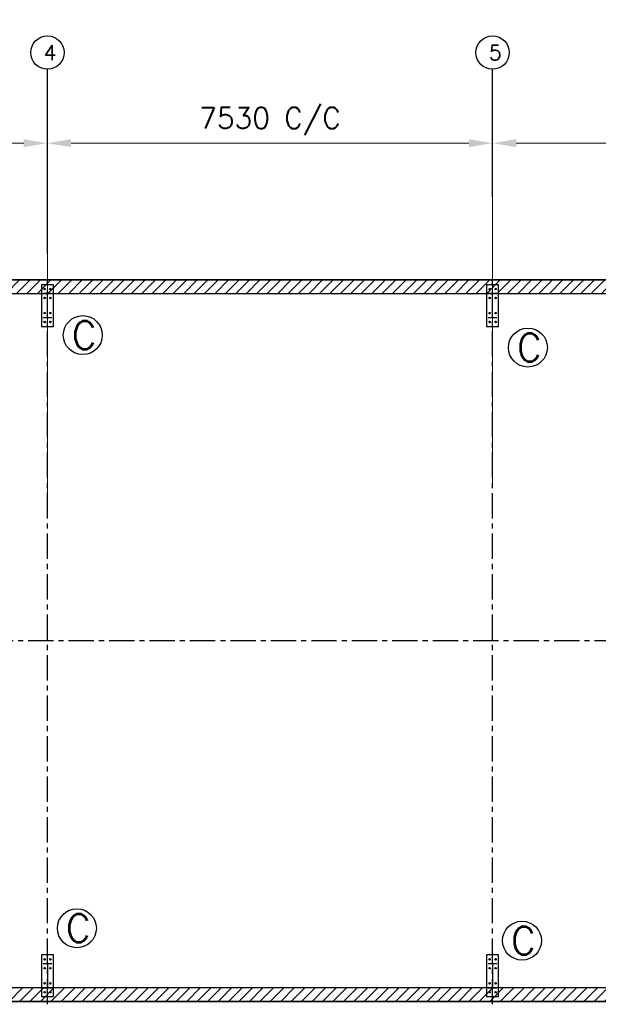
# Model space of a CAD drawing. Header units: millimetres. Extents: x -19676 to 167235, y 1586 to 44760.
# Tile 5 of 7: x 138673 to 148462, y 17437 to 34081. Entities that reach past the tile are written whole.
import ezdxf

# ---------------------------------------------------------------- set-up
doc = ezdxf.new("R2010")
doc.units = ezdxf.units.MM
doc.header["$MEASUREMENT"] = 0
doc.linetypes.add('CENTER', pattern=[684.416, 427.76, -85.552, 85.552, -85.552])
doc.linetypes.add('CONTIN', pattern=[0])
doc.layers.get('0').update_dxf_attribs({"linetype": 'CONTIN'})
doc.layers.get('Defpoints').update_dxf_attribs({"linetype": 'CONTINUOUS'})
for name, color, linetype in [('1', 7, 'CONTIN'), ('10', 10, 'CONTIN'), ('12', 6, 'CONTIN'), ('13', 1, 'CONTIN'), ('16', 7, 'CONTIN'), ('27', 1, 'CENTER')]:
    doc.layers.add(name, color=color, linetype=linetype)
doc.styles.add('SIMPLEX', font='SIMPLEX')
doc.dimstyles.new('FOR D', dxfattribs={"dimscale": 100, "dimtxt": 4, "dimasz": 4, "dimexe": 1, "dimexo": 1, "dimgap": 1, "dimtad": 1, "dimdec": 0, "dimzin": 0, "dimdsep": 46, "dimtxsty": 'SIMPLEX', "dimcen": 1, "dimclrd": 6, "dimclre": 6, "dimclrt": 7, "dimadec": 0, "dimazin": 0, "dimtfac": 1, "dimtdec": 0, "dimtofl": 0, "dimtmove": 0, "dimatfit": 3, "dimfxl": 1, "dimtolj": 1, "dimtzin": 0, "dimlwd": 0, "dimlwe": 0, "dimarcsym": 1})

# ---------------------------------------------------------------- blocks, each defined once
blk = doc.blocks.new('WCOL')
for p, q in [((-225.857, 440.421), (225.857, 440.421)), ((0, 440.421), (0, 0)), ((-225.857, 0), (225.857, 0))]:
    blk.add_line(p, q)
blk = doc.blocks.new('BOLT_0')
at = {"layer": '1'}
blk.add_circle((0, 0), 25.4, dxfattribs=at)
blk = doc.blocks.new('*D33333333')
at = {"color": 6, "linetype": 'Continuous', "lineweight": 0}
for p, q in [((131613, 25848), (131613, 32094)), ((132013, 31994), (138743, 31994)), ((139143, 25819), (139143, 32094))]:
    blk.add_line(p, q, dxfattribs=at)
at = {"color": 6, "linetype": 'Continuous'}
for points in [[(132013, 32061), (132013, 31927), (131613, 31994)], [(138743, 31927), (138743, 32061), (139143, 31994)]]:
    blk.add_solid(points, dxfattribs=at)
at = {"layer": 'Defpoints', "color": 0, "linetype": 'Continuous'}
for p in [(139143, 31994), (131613, 25748), (139143, 25719)]:
    blk.add_point(p, dxfattribs=at)
at = {"color": 7, "linetype": 'Continuous', "insert": (135378, 32361), "char_height": 350, "attachment_point": 5, "style": 'SIMPLEX'}
blk.add_mtext('\\A1;7530 C/C', dxfattribs=at)
blk = doc.blocks.new('*D34343434')
at = {"color": 6, "linetype": 'Continuous', "lineweight": 0}
for p, q in [((139143, 25819), (139143, 32094)), ((139543, 31994), (146273, 31994)), ((146673, 26228), (146673, 32094))]:
    blk.add_line(p, q, dxfattribs=at)
at = {"color": 6, "linetype": 'Continuous'}
for points in [[(139543, 32061), (139543, 31927), (139143, 31994)], [(146273, 31927), (146273, 32061), (146673, 31994)]]:
    blk.add_solid(points, dxfattribs=at)
at = {"layer": 'Defpoints', "color": 0, "linetype": 'Continuous'}
for p in [(146673, 31994), (146673, 26128), (139143, 25719)]:
    blk.add_point(p, dxfattribs=at)
at = {"color": 7, "linetype": 'Continuous', "insert": (142908, 32361), "char_height": 350, "attachment_point": 5, "style": 'SIMPLEX'}
blk.add_mtext('\\A1;7530 C/C', dxfattribs=at)
blk = doc.blocks.new('*D35353535')
at = {"color": 6, "linetype": 'Continuous', "lineweight": 0}
for p, q in [((146673, 26228), (146673, 32094)), ((147073, 31994), (153803, 31994)), ((154203, 26201), (154203, 32094))]:
    blk.add_line(p, q, dxfattribs=at)
at = {"color": 6, "linetype": 'Continuous'}
for points in [[(147073, 32061), (147073, 31927), (146673, 31994)], [(153803, 31927), (153803, 32061), (154203, 31994)]]:
    blk.add_solid(points, dxfattribs=at)
at = {"layer": 'Defpoints', "color": 0, "linetype": 'Continuous'}
for p in [(154203, 31994), (146673, 26128), (154203, 26101)]:
    blk.add_point(p, dxfattribs=at)
at = {"color": 7, "linetype": 'Continuous', "insert": (150438, 32361), "char_height": 350, "attachment_point": 5, "style": 'SIMPLEX'}
blk.add_mtext('\\A1;7530 C/C', dxfattribs=at)
blk = doc.blocks.new('*D40404040')
at = {"color": 6, "linetype": 'Continuous', "lineweight": 0}
for p, q in [((116278, 32214), (116278, 36773)), ((161608, 36673), (116678, 36673)), ((162008, 32214), (162008, 36773))]:
    blk.add_line(p, q, dxfattribs=at)
at = {"color": 6, "linetype": 'Continuous'}
for points in [[(116678, 36739), (116678, 36606), (116278, 36673)], [(161608, 36606), (161608, 36739), (162008, 36673)]]:
    blk.add_solid(points, dxfattribs=at)
at = {"layer": 'Defpoints', "color": 0, "linetype": 'Continuous'}
for p in [(116278, 36673), (116278, 32114), (162008, 32114)]:
    blk.add_point(p, dxfattribs=at)
at = {"color": 7, "linetype": 'Continuous', "insert": (139143, 36973), "char_height": 400, "attachment_point": 5, "style": 'SIMPLEX'}
blk.add_mtext('\\A1;45730 OUT-TO-OUT OF STEEL LINE', dxfattribs=at)
blk = doc.blocks.new('*D565656')
at = {"color": 6, "linetype": 'Continuous', "lineweight": 0}
for p, q in [((116693, 29349), (116693, 34923)), ((117093, 34823), (161193, 34823)), ((161593, 29349), (161593, 34923))]:
    blk.add_line(p, q, dxfattribs=at)
at = {"color": 6, "linetype": 'Continuous'}
for points in [[(117093, 34890), (117093, 34757), (116693, 34823)], [(161193, 34757), (161193, 34890), (161593, 34823)]]:
    blk.add_solid(points, dxfattribs=at)
at = {"layer": 'Defpoints', "color": 0, "linetype": 'Continuous'}
for p in [(161593, 34823), (116693, 29249), (161593, 29249)]:
    blk.add_point(p, dxfattribs=at)
at = {"color": 7, "linetype": 'Continuous', "insert": (139143, 35123), "char_height": 400, "attachment_point": 5, "style": 'SIMPLEX'}
blk.add_mtext('\\A1;44900 CENTER-TO-CENTER OF STEEL COLUMN', dxfattribs=at)

msp = doc.modelspace()

# ---------------------------------------------------------------- hatches: boundary and pattern name
at = {"linetype": 'Continuous'}
h = msp.add_hatch(dxfattribs=at)
h.set_pattern_fill('ANSI31', color=1, scale=1000, style=0)
h.set_pattern_definition([(45, (110645.18, 1657.6), (-88.38835, 88.38835), [])])
h.paths.add_polyline_path([(116277.9, 29684.4), (162007.9, 29684.4), (162007.9, 17484.4), (116277.9, 17484.4)])
h.paths.add_polyline_path([(116507.9, 29454.4), (161777.9, 29454.4), (161777.9, 17714.4), (116507.9, 17714.4)], flags=16)

# ---------------------------------------------------------------- linework, layer by layer
for p, q in [((162007.9, 29684.4), (116277.9, 29684.4)), ((116277.9, 17484.4), (162007.9, 17484.4))]:
    msp.add_line(p, q)
for points in [[(116277.9, 29684.4), (162007.9, 29684.4), (162007.9, 17484.4), (116277.9, 17484.4)], [(116507.9, 29454.4), (161777.9, 29454.4), (161777.9, 17714.4), (116507.9, 17714.4)]]:
    msp.add_lwpolyline(points, close=True, dxfattribs=at)
at = {"layer": '10'}
for p, q in [((139242.9, 29601.9), (139042.9, 29601.9)), ((139042.9, 29601.9), (139042.9, 28896.4)), ((139242.9, 28896.4), (139242.9, 29601.9)), ((146772.9, 29601.9), (146572.9, 29601.9)), ((146572.9, 29601.9), (146572.9, 28896.4)), ((146772.9, 28896.4), (146772.9, 29601.9)), ((139042.9, 28896.4), (139242.9, 28896.4)), ((146572.9, 28896.4), (146772.9, 28896.4)), ((139042.9, 18272.4), (139042.9, 17566.9)), ((139242.9, 18272.4), (139042.9, 18272.4)), ((139242.9, 17566.9), (139242.9, 18272.4)), ((146572.9, 18272.4), (146572.9, 17566.9)), ((146772.9, 18272.4), (146572.9, 18272.4)), ((146772.9, 17566.9), (146772.9, 18272.4)), ((139042.9, 17566.9), (139242.9, 17566.9)), ((146572.9, 17566.9), (146772.9, 17566.9))]:
    msp.add_line(p, q, dxfattribs=at)
at = {"layer": '12'}
for p, q in [((139142.9, 31087.4), (139142.9, 33243.3)), ((146672.9, 31087.4), (146672.9, 33243.3)), ((139142.9, 30125), (139142.9, 31158.4))]:
    msp.add_line(p, q, dxfattribs=at)
at = {"layer": '13'}
for centre in [(139142.9, 33525.7), (146672.9, 33525.7)]:
    msp.add_circle(centre, 282.3, dxfattribs=at)
at = {"layer": '16'}
for centre in [(139740.6, 28749.2), (147270.6, 28539.5), (139640.6, 18723.2), (147170.6, 18513.6)]:
    msp.add_circle(centre, 329.4, dxfattribs=at)
at = {"layer": '27'}
for p, q in [((139142.9, 17437.3), (139142.9, 29731.4)), ((146672.9, 17437.3), (146672.9, 29731.4)), ((116230.9, 23584.4), (162055, 23584.4))]:
    msp.add_line(p, q, dxfattribs=at)

# ---------------------------------------------------------------- block references
at = {"layer": '10'}
for name, p, xscale, yscale, zscale in [('BOLT_0', (139092.9, 29526.9), 0.4724409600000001, 0.4724409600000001, 0.4724409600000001), ('BOLT_0', (139192.9, 29526.9), 0.4724409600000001, 0.4724409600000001, 0.4724409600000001), ('BOLT_0', (146622.9, 29526.9), 0.4724409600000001, 0.4724409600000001, 0.4724409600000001), ('BOLT_0', (146722.9, 29526.9), 0.4724409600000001, 0.4724409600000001, 0.4724409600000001), ('BOLT_0', (139092.9, 29376.9), 0.4724409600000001, 0.4724409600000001, 0.4724409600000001), ('BOLT_0', (139192.9, 29376.9), 0.4724409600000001, 0.4724409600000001, 0.4724409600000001), ('BOLT_0', (146622.9, 29376.9), 0.4724409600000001, 0.4724409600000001, 0.4724409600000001), ('BOLT_0', (146722.9, 29376.9), 0.4724409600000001, 0.4724409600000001, 0.4724409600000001), ('BOLT_0', (139092.9, 29121.4), 0.4724409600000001, 0.4724409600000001, 0.4724409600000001), ('BOLT_0', (139192.9, 29121.4), 0.4724409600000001, 0.4724409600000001, 0.4724409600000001), ('BOLT_0', (146622.9, 29121.4), 0.4724409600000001, 0.4724409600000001, 0.4724409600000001), ('BOLT_0', (146722.9, 29121.4), 0.4724409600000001, 0.4724409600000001, 0.4724409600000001), ('BOLT_0', (139092.9, 28971.4), 0.4724409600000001, 0.4724409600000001, 0.4724409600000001), ('BOLT_0', (139192.9, 28971.4), 0.4724409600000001, 0.4724409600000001, 0.4724409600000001), ('BOLT_0', (146622.9, 28971.4), 0.4724409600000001, 0.4724409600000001, 0.4724409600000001), ('BOLT_0', (146722.9, 28971.4), 0.4724409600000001, 0.4724409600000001, 0.4724409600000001), ('BOLT_0', (139092.9, 18197.4), 0.4724409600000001, 0.4724409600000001, 0.4724409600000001), ('BOLT_0', (139192.9, 18197.4), 0.4724409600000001, 0.4724409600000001, 0.4724409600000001), ('BOLT_0', (146622.9, 18197.4), 0.4724409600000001, 0.4724409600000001, 0.4724409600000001), ('BOLT_0', (146722.9, 18197.4), 0.4724409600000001, 0.4724409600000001, 0.4724409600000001), ('WCOL', (139142.9, 17714.4), 0.33206844, 0.93319744, 0.93319744), ('BOLT_0', (139092.9, 18047.4), 0.4724409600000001, 0.4724409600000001, 0.4724409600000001), ('BOLT_0', (139192.9, 18047.4), 0.4724409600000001, 0.4724409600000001, 0.4724409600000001), ('WCOL', (146672.9, 17714.4), 0.33206844, 0.93319744, 0.93319744), ('BOLT_0', (146622.9, 18047.4), 0.4724409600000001, 0.4724409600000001, 0.4724409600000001), ('BOLT_0', (146722.9, 18047.4), 0.4724409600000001, 0.4724409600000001, 0.4724409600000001), ('BOLT_0', (139092.9, 17791.9), 0.4724409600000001, 0.4724409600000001, 0.4724409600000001), ('BOLT_0', (139092.9, 17641.9), 0.4724409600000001, 0.4724409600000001, 0.4724409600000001), ('BOLT_0', (139192.9, 17791.9), 0.4724409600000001, 0.4724409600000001, 0.4724409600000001), ('BOLT_0', (139192.9, 17641.9), 0.4724409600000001, 0.4724409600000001, 0.4724409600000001), ('BOLT_0', (146622.9, 17791.9), 0.4724409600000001, 0.4724409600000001, 0.4724409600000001), ('BOLT_0', (146622.9, 17641.9), 0.4724409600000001, 0.4724409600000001, 0.4724409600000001), ('BOLT_0', (146722.9, 17791.9), 0.4724409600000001, 0.4724409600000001, 0.4724409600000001), ('BOLT_0', (146722.9, 17641.9), 0.4724409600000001, 0.4724409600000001, 0.4724409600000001)]:
    msp.add_blockref(name, p, dxfattribs=dict(at, xscale=xscale, yscale=yscale, zscale=zscale))
at = {"layer": '10', "xscale": 0.33206844, "yscale": 0.93319744, "zscale": 0.93319744, "rotation": 180}
for p in [(139142.9, 29454.4), (146672.9, 29454.4)]:
    msp.add_blockref('WCOL', p, dxfattribs=at)

# ---------------------------------------------------------------- texts
at = {"layer": '13', "style": 'SIMPLEX'}
for s, p in [('4', (139079.4, 33398.6)), ('5', (146609.4, 33398.6))]:
    msp.add_text(s, height=254.1, dxfattribs=at).set_placement(p)
at = {"layer": '16', "style": 'SIMPLEX'}
for p in [(139552.3, 28513.9), (147082.3, 28304.3), (139452.3, 18487.9), (146982.3, 18278.3)]:
    msp.add_text('C', height=470.5, dxfattribs=at).set_placement(p)

# ---------------------------------------------------------------- dimensions: what is measured, and where the dimension line sits
at = {"linetype": 'Continuous'}
for base, p1, p2, text, override, picture, middle in [((116277.9, 36672.8), (162007.9, 32113.7), (116277.9, 32113.7), '<> OUT-TO-OUT OF STEEL LINE', {"dimtxsty": 'SIMPLEX'}, '*D40404040', (139142.9, 36972.8)), ((161592.9, 34823.4), (116692.9, 29248.9), (161592.9, 29248.9), '<> CENTER-TO-CENTER OF STEEL COLUMN', {"dimtxsty": 'SIMPLEX'}, '*D565656', (139142.9, 35123.4)), ((139142.9, 31994.1), (131612.9, 25748.3), (139142.9, 25719.1), '<> C/C', {"dimtxt": 3.5, "dimtxsty": 'SIMPLEX'}, '*D33333333', (135377.9, 32360.8)), ((146672.9, 31994.1), (139142.9, 25719.1), (146672.9, 26127.7), '<> C/C', {"dimtxt": 3.5, "dimtxsty": 'SIMPLEX'}, '*D34343434', (142907.9, 32360.8)), ((154202.9, 31994.1), (146672.9, 26127.7), (154202.9, 26101.5), '<> C/C', {"dimtxt": 3.5, "dimtxsty": 'SIMPLEX'}, '*D35353535', (150437.9, 32360.8))]:
    dim = msp.add_linear_dim(base=base, p1=p1, p2=p2, text=text, dimstyle='FOR D', override=override, dxfattribs=at)
    dim.commit()
    dim.dimension.update_dxf_attribs({"geometry": picture, "text_midpoint": middle})

doc.saveas('drawing.dxf')
